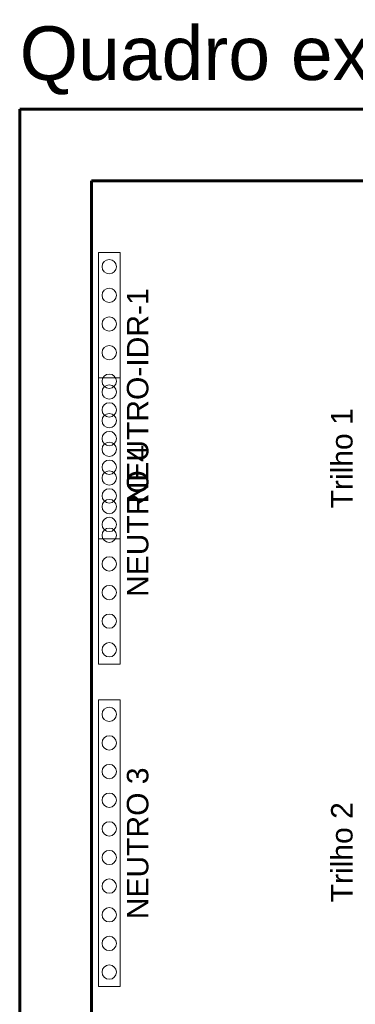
# Model space of a CAD drawing. Extents: x 5066 to 9756, y -2696 to -1109.
# Tile 15 of 208: x 9422.73 to 9424.51, y -2689.04 to -2683.81. Entities that reach past the tile are written whole.
import ezdxf

# ---------------------------------------------------------------- set-up
doc = ezdxf.new("R2010")
doc.units = 0
doc.header["$MEASUREMENT"] = 0
doc.linetypes.add('NULL', pattern=[0])
for name, color, linetype, lineweight in [('DI-Barramento neutro IDR quadro executivo', 5, 'CONTINUOUS', 5), ('DI-Barramento Neutro quadro executivo', 5, 'CONTINUOUS', 5), ('DI-Linhas do diagrama', 3, 'CONTINUOUS', 20), ('DI-Paredes quadro executivo', 7, 'CONTINUOUS', 60), ('DI-Textos', 7, 'CONTINUOUS', 9), ('DI-Títulos', 3, 'CONTINUOUS', 9)]:
    doc.layers.add(name, color=color, linetype=linetype, lineweight=lineweight)
doc.styles.add('Arial', font='arial.ttf')

msp = doc.modelspace()

# ---------------------------------------------------------------- linework, layer by layer
at = {"layer": 'DI-Barramento neutro IDR quadro executivo'}
msp.add_lwpolyline([(9423.2655, -2685.0465), (9423.1515, -2685.0465), (9423.1515, -2686.5665), (9423.2655, -2686.5665), (9423.2655, -2685.0465)], dxfattribs=at)
at = {"layer": 'DI-Barramento Neutro quadro executivo'}
for points in [[(9423.2655, -2685.7115), (9423.1515, -2685.7115), (9423.1515, -2687.2315), (9423.2655, -2687.2315), (9423.2655, -2685.7115)], [(9423.2655, -2687.4215), (9423.1515, -2687.4215), (9423.1515, -2688.9415), (9423.2655, -2688.9415), (9423.2655, -2687.4215)]]:
    msp.add_lwpolyline(points, dxfattribs=at)
at = {"layer": 'DI-Linhas do diagrama'}
for centre in [(9423.2085, -2685.1225), (9423.2085, -2685.2745), (9423.2085, -2685.4265), (9423.2085, -2685.5785), (9423.2085, -2685.7305), (9423.2085, -2685.7875), (9423.2085, -2685.8825), (9423.2085, -2685.9395), (9423.2085, -2686.0345), (9423.2085, -2686.0915), (9423.2085, -2686.1865), (9423.2085, -2686.2435), (9423.2085, -2686.3385), (9423.2085, -2686.3955), (9423.2085, -2686.4905), (9423.2085, -2686.5475), (9423.2085, -2686.6995), (9423.2085, -2686.8515), (9423.2085, -2687.0035), (9423.2085, -2687.1555), (9423.2085, -2687.4975), (9423.2085, -2687.6495), (9423.2085, -2687.8015), (9423.2085, -2687.9535), (9423.2085, -2688.1055), (9423.2085, -2688.2575), (9423.2085, -2688.4095), (9423.2085, -2688.5615), (9423.2085, -2688.7135), (9423.2085, -2688.8655)]:
    msp.add_circle(centre, 0.038, dxfattribs=at)
at = {"layer": 'DI-Paredes quadro executivo'}
for points in [[(9422.7335, -2684.2865), (9431.2835, -2684.2865), (9431.2835, -2693.7865), (9422.7335, -2693.7865), (9422.7335, -2684.2865)], [(9423.1135, -2684.6665), (9430.9035, -2684.6665), (9430.9035, -2693.4065), (9423.1135, -2693.4065), (9423.1135, -2684.6665)]]:
    msp.add_lwpolyline(points, dxfattribs=at)

# ---------------------------------------------------------------- texts
at = {"layer": 'DI-Textos', "linetype": 'NULL', "char_height": 0.114, "attachment_point": 7, "rotation": 90.0002, "line_spacing_factor": 0.6, "style": 'Arial'}
for s, insert, width in [('NEUTRO-IDR-1', (9423.4175, -2686.3784), 2.178617), ('Trilho 1', (9424.5005, -2686.4051), 1.01368), ('NEUTRO 4', (9423.4175, -2686.875), 1.53707), ('NEUTRO 3', (9423.4175, -2688.585), 1.53707), ('Trilho 2', (9424.5005, -2688.4951), 1.01368)]:
    msp.add_mtext(s, dxfattribs=dict(at, insert=insert, width=width))
at = {"layer": 'DI-Títulos', "linetype": 'NULL', "insert": (9422.7335, -2684.2105), "char_height": 0.285, "width": 8.604606, "attachment_point": 7, "line_spacing_factor": 0.6, "style": 'Arial'}
msp.add_mtext('Quadro executivo - QD2', dxfattribs=at)

doc.saveas('drawing.dxf')
